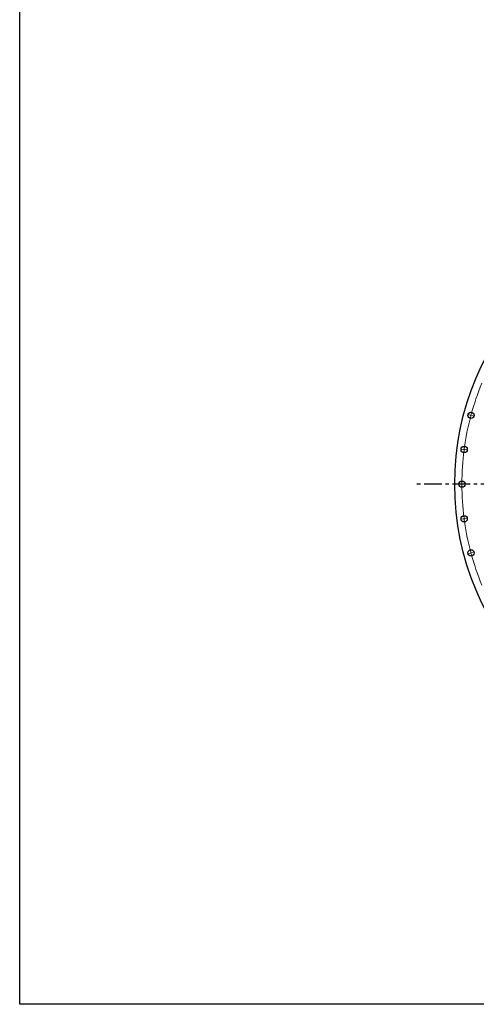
# Model space of a CAD drawing. Header units: millimetres. Extents: x -1621 to 15354, y 51780 to 65003.
# Tile 1 of 12: x -1621 to 1236, y 51780 to 57944. Entities that reach past the tile are written whole.
import ezdxf

# ---------------------------------------------------------------- set-up
doc = ezdxf.new("R2010")
doc.units = ezdxf.units.MM
doc.header["$LTSCALE"] = 50
doc.linetypes.add('CENTER', pattern=[10.16, 6.35, -1.27, 1.27, -1.27])

msp = doc.modelspace()

# ---------------------------------------------------------------- linework, layer by layer
at = {"color": 0, "linetype": 'Continuous', "lineweight": 18}
for p, q in [((1197.3, 55467.7), (1180.9, 55472.1)), ((1202.1, 55466.4), (1199.7, 55467)), ((1202.1, 55466.4), (1204.5, 55465.7)), ((1206.9, 55465.1), (1223.4, 55460.7)), ((1154.7, 55253.7), (1137.9, 55255.9)), ((1159.7, 55253.1), (1157.2, 55253.4)), ((1159.7, 55253.1), (1162.2, 55252.7)), ((1164.6, 55252.4), (1181.5, 55250.2)), ((1140.5, 55036.1), (1123.5, 55036.1)), ((1145.5, 55036.1), (1143, 55036.1)), ((1145.5, 55036.1), (1148, 55036.1)), ((1150.5, 55036.1), (1167.5, 55036.1)), ((1154.7, 54818.4), (1137.9, 54816.2)), ((1159.7, 54819.1), (1157.2, 54818.7)), ((1159.7, 54819.1), (1162.2, 54819.4)), ((1164.6, 54819.7), (1181.5, 54821.9)), ((1206.9, 54607.1), (1223.4, 54611.5)), ((1197.3, 54604.5), (1180.9, 54600.1)), ((1202.1, 54605.8), (1199.7, 54605.1)), ((1202.1, 54605.8), (1204.5, 54606.4))]:
    msp.add_line(p, q, dxfattribs=at)
at = {"linetype": 'CENTER', "ltscale": 0.35}
msp.add_line((4753.6, 55036.1), (862.3, 55036.1), dxfattribs=at)
at = {"lineweight": 25}
msp.add_lwpolyline([(-1621.1, 65003.1), (15353.7, 65003.1), (15353.7, 51779.8), (-1621.1, 51779.8)], close=True, dxfattribs=at)
at = {"color": 7, "linetype": 'Continuous', "lineweight": 25}
for centre, radius in [((2808, 55036.1), 1707.5), ((1202.1, 55466.4), 19.5), ((1159.7, 55253.1), 19.5), ((1145.5, 55036.1), 19.5), ((1159.7, 54819.1), 19.5), ((1202.1, 54605.8), 19.5)]:
    msp.add_circle(centre, radius, dxfattribs=at)
at = {"color": 0, "linetype": 'Continuous', "lineweight": 18}
for start, end in [(157.67232, 164.82768), (165.17232, 172.32768), (165, 165.08616), (164.91384, 165), (172.67232, 179.82768), (172.5, 172.58616), (172.41384, 172.5), (179.91384, 180), (180, 180.08616), (180.17232, 187.32768), (187.41384, 187.5), (187.5, 187.58616), (187.67232, 194.82768), (194.91384, 195), (195, 195.08616), (195.17232, 202.32768)]:
    msp.add_arc((2808, 55036.1), 1662.5, start, end, dxfattribs=at)

doc.saveas('drawing.dxf')
